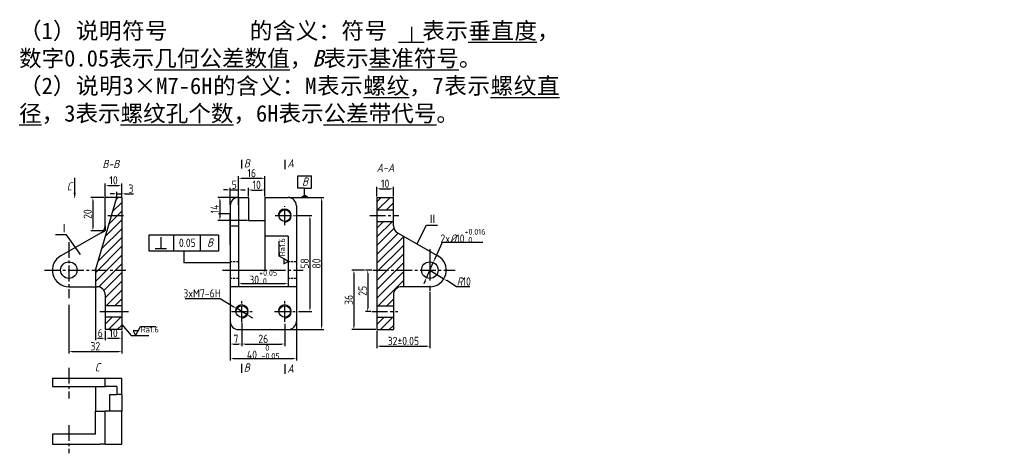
# Model space of a CAD drawing. Header units: millimetres. Extents: x 4311 to 5581, y 937 to 1318.
# Tile 1 of 2: x 4311 to 4906, y 1055 to 1318. Entities that reach past the tile are written whole.
import ezdxf

# ---------------------------------------------------------------- set-up
doc = ezdxf.new("R2010")
doc.units = ezdxf.units.MM
doc.linetypes.add('CENTER2', pattern=[28.575, 19.05, -3.175, 3.175, -3.175])
doc.linetypes.add('DASHED', pattern=[19.05, 12.7, -6.35])
for name, color, linetype in [('ST剖面线', 7, 'Continuous'), ('ST尺寸', 7, 'Continuous'), ('ST点画线', 7, 'CENTER2'), ('ST虚线', 7, 'DASHED'), ('尺寸', 7, 'Continuous'), ('细实线', 7, 'Continuous')]:
    doc.layers.add(name, color=color, linetype=linetype)
doc.layers.add('ST粗实线', color=7, linetype='Continuous', lineweight=30)
doc.layers.add('粗实线', color=7, linetype='Continuous', lineweight=30)
doc.styles.add('HZDX', font='Lfswm7.ttf', dxfattribs={"width": 0.75})
doc.styles.get("Standard").update_dxf_attribs({"font": 'gbenor.shx'})
doc.styles.add('SZ', font='Lfswm7.ttf')
doc.dimstyles.new('ISO-25', dxfattribs={"dimtxt": 5, "dimasz": 2, "dimexe": 1.25, "dimexo": 0.625, "dimtad": 1, "dimtoh": 1, "dimdsep": 46, "dimtxsty": 'Standard', "dimcen": 2.5, "dimadec": 0, "dimazin": 0, "dimtfac": 1, "dimtmove": 0, "dimatfit": 3, "dimfxl": 1, "dimarcsym": 0})
pattern_1 = [(45, (4395.103, 1166.2795), (-2.65165, 2.65165), [])]

# ---------------------------------------------------------------- blocks, each defined once
blk = doc.blocks.new('*D5')
at = {"layer": 'Defpoints', "color": 0, "transparency": 16777216}
for p in [(4369.43, 1210.28), (4372.43, 1212.48), (4372.43, 1210.28)]:
    blk.add_point(p, dxfattribs=at)
at = {"layer": '尺寸', "color": 0, "lineweight": -2, "transparency": 16777216}
for p, q in [((4367.43, 1212.48), (4365.43, 1212.48)), ((4369.43, 1210.9), (4369.43, 1213.73)), ((4369.43, 1212.48), (4372.43, 1212.48)), ((4372.43, 1210.9), (4372.43, 1213.73)), ((4374.43, 1212.48), (4379.52, 1212.48))]:
    blk.add_line(p, q, dxfattribs=at)
at = {"layer": '尺寸', "color": 0, "transparency": 16777216}
for points in [[(4367.43, 1212.81), (4367.43, 1212.15), (4369.43, 1212.48)], [(4374.43, 1212.81), (4374.43, 1212.15), (4372.43, 1212.48)]]:
    blk.add_solid(points, dxfattribs=at)
at = {"layer": '尺寸', "color": 0, "transparency": 16777216, "insert": (4377.97, 1215.6), "char_height": 5, "attachment_point": 5}
blk.add_mtext('3', dxfattribs=at)
blk = doc.blocks.new('*D6')
at = {"layer": 'Defpoints', "color": 0, "transparency": 16777216}
for p in [(4372.43, 1217.53), (4362.43, 1210.28), (4372.43, 1210.28)]:
    blk.add_point(p, dxfattribs=at)
at = {"layer": '尺寸', "color": 0, "lineweight": -2, "transparency": 16777216}
for p, q in [((4362.43, 1210.9), (4362.43, 1218.78)), ((4364.43, 1217.53), (4370.43, 1217.53)), ((4372.43, 1210.9), (4372.43, 1218.78))]:
    blk.add_line(p, q, dxfattribs=at)
at = {"layer": '尺寸', "color": 0, "transparency": 16777216}
for points in [[(4364.43, 1217.86), (4364.43, 1217.2), (4362.43, 1217.53)], [(4370.43, 1217.86), (4370.43, 1217.2), (4372.43, 1217.53)]]:
    blk.add_solid(points, dxfattribs=at)
at = {"layer": '尺寸', "color": 0, "transparency": 16777216, "insert": (4367.43, 1220.65), "char_height": 5, "attachment_point": 5}
blk.add_mtext('10', dxfattribs=at)
blk = doc.blocks.new('*D7')
at = {"layer": 'Defpoints', "color": 0, "transparency": 16777216}
for p in [(4442.94, 1166.28), (4472.94, 1166.28), (4472.94, 1158.15)]:
    blk.add_point(p, dxfattribs=at)
at = {"layer": '尺寸', "color": 0, "lineweight": -2, "transparency": 16777216}
for p, q in [((4442.94, 1165.65), (4442.94, 1156.9)), ((4472.94, 1165.65), (4472.94, 1156.9)), ((4444.94, 1158.15), (4470.94, 1158.15))]:
    blk.add_line(p, q, dxfattribs=at)
at = {"layer": '尺寸', "color": 0, "transparency": 16777216}
for points in [[(4444.94, 1158.48), (4444.94, 1157.82), (4442.94, 1158.15)], [(4470.94, 1158.48), (4470.94, 1157.82), (4472.94, 1158.15)]]:
    blk.add_solid(points, dxfattribs=at)
at = {"layer": '尺寸', "color": 0, "transparency": 16777216, "insert": (4457.92, 1162.12), "char_height": 5, "attachment_point": 5}
blk.add_mtext('30{\\H0.7x;\\S+0.05^  0;}', dxfattribs=at)
blk = doc.blocks.new('*D8')
at = {"layer": 'Defpoints', "color": 0, "transparency": 16777216}
for p in [(4437.94, 1135.28), (4477.94, 1135.28), (4477.94, 1112.82)]:
    blk.add_point(p, dxfattribs=at)
at = {"layer": '尺寸', "color": 0, "lineweight": -2, "transparency": 16777216}
for p, q in [((4437.94, 1134.65), (4437.94, 1111.57)), ((4477.94, 1134.65), (4477.94, 1111.57)), ((4439.94, 1112.82), (4475.94, 1112.82))]:
    blk.add_line(p, q, dxfattribs=at)
at = {"layer": '尺寸', "color": 0, "transparency": 16777216}
for points in [[(4439.94, 1113.15), (4439.94, 1112.48), (4437.94, 1112.82)], [(4475.94, 1113.15), (4475.94, 1112.48), (4477.94, 1112.82)]]:
    blk.add_solid(points, dxfattribs=at)
at = {"layer": '尺寸', "color": 0, "transparency": 16777216, "insert": (4457.94, 1116.78), "char_height": 5, "attachment_point": 5}
blk.add_mtext('40 {\\H0.7x;\\S 0^ -0.05;}', dxfattribs=at)
blk = doc.blocks.new('*D9')
at = {"layer": 'Defpoints', "color": 0, "transparency": 16777216}
for p in [(4476.76, 1199.28), (4478.61, 1141.28), (4486.12, 1141.28)]:
    blk.add_point(p, dxfattribs=at)
at = {"layer": '尺寸', "color": 0, "lineweight": -2, "transparency": 16777216}
for p, q in [((4477.38, 1199.28), (4487.37, 1199.28)), ((4486.12, 1197.28), (4486.12, 1143.28)), ((4479.23, 1141.28), (4487.37, 1141.28))]:
    blk.add_line(p, q, dxfattribs=at)
at = {"layer": '尺寸', "color": 0, "transparency": 16777216}
for points in [[(4485.79, 1197.28), (4486.45, 1197.28), (4486.12, 1199.28)], [(4485.79, 1143.28), (4486.45, 1143.28), (4486.12, 1141.28)]]:
    blk.add_solid(points, dxfattribs=at)
at = {"layer": '尺寸', "color": 0, "transparency": 16777216, "insert": (4482.99, 1170.28), "char_height": 5, "attachment_point": 5, "rotation": 90}
blk.add_mtext('58', dxfattribs=at)
blk = doc.blocks.new('*D10')
at = {"layer": 'Defpoints', "color": 0, "transparency": 16777216}
for p in [(4441.93, 1143.07), (4447.95, 1139.49)]:
    blk.add_point(p, dxfattribs=at)
at = {"layer": '尺寸', "color": 0, "lineweight": -2, "transparency": 16777216}
for p, q in [((4410.75, 1149.1), (4431.79, 1149.1)), ((4431.79, 1149.1), (4440.22, 1144.09)), ((4447.95, 1139.49), (4441.93, 1143.07)), ((4449.67, 1138.47), (4451.39, 1137.45))]:
    blk.add_line(p, q, dxfattribs=at)
at = {"layer": '尺寸', "color": 0, "transparency": 16777216}
for points in [[(4440.39, 1144.38), (4440.04, 1143.8), (4441.93, 1143.07)], [(4449.84, 1138.76), (4449.5, 1138.18), (4447.95, 1139.49)]]:
    blk.add_solid(points, dxfattribs=at)
at = {"layer": '尺寸', "color": 0, "transparency": 16777216, "insert": (4420.95, 1152.22), "char_height": 5, "attachment_point": 5}
blk.add_mtext('3xM7-6H', dxfattribs=at)
blk = doc.blocks.new('*D11')
at = {"layer": 'Defpoints', "color": 0, "transparency": 16777216}
for p in [(4442.94, 1210.28), (4431.69, 1196.28), (4448.94, 1196.28)]:
    blk.add_point(p, dxfattribs=at)
at = {"layer": '尺寸', "color": 0, "lineweight": -2, "transparency": 16777216}
for p, q in [((4442.32, 1210.28), (4430.44, 1210.28)), ((4431.69, 1208.28), (4431.69, 1198.28)), ((4448.32, 1196.28), (4430.44, 1196.28))]:
    blk.add_line(p, q, dxfattribs=at)
at = {"layer": '尺寸', "color": 0, "transparency": 16777216}
for points in [[(4431.36, 1208.28), (4432.03, 1208.28), (4431.69, 1210.28)], [(4431.36, 1198.28), (4432.03, 1198.28), (4431.69, 1196.28)]]:
    blk.add_solid(points, dxfattribs=at)
at = {"layer": '尺寸', "color": 0, "transparency": 16777216, "insert": (4428.57, 1203.28), "char_height": 5, "attachment_point": 5, "rotation": 90}
blk.add_mtext('14', dxfattribs=at)
blk = doc.blocks.new('*D12')
at = {"layer": 'Defpoints', "color": 0, "transparency": 16777216}
for p in [(4442.94, 1214.85), (4437.94, 1205.28), (4442.94, 1205.28)]:
    blk.add_point(p, dxfattribs=at)
at = {"layer": '尺寸', "color": 0, "lineweight": -2, "transparency": 16777216}
for p, q in [((4435.94, 1214.85), (4433.94, 1214.85)), ((4437.94, 1205.9), (4437.94, 1216.1)), ((4437.94, 1214.85), (4442.94, 1214.85)), ((4442.94, 1205.9), (4442.94, 1216.1)), ((4444.94, 1214.85), (4446.94, 1214.85))]:
    blk.add_line(p, q, dxfattribs=at)
at = {"layer": '尺寸', "color": 0, "transparency": 16777216}
for points in [[(4435.94, 1215.18), (4435.94, 1214.51), (4437.94, 1214.85)], [(4444.94, 1215.18), (4444.94, 1214.51), (4442.94, 1214.85)]]:
    blk.add_solid(points, dxfattribs=at)
at = {"layer": '尺寸', "color": 0, "transparency": 16777216, "insert": (4440.44, 1217.97), "char_height": 5, "attachment_point": 5}
blk.add_mtext('5', dxfattribs=at)
blk = doc.blocks.new('*D13')
at = {"layer": 'Defpoints', "color": 0, "transparency": 16777216}
for p in [(4458.94, 1214.77), (4448.94, 1210.28), (4458.94, 1210.28)]:
    blk.add_point(p, dxfattribs=at)
at = {"layer": '尺寸', "color": 0, "lineweight": -2, "transparency": 16777216}
for p, q in [((4448.94, 1210.9), (4448.94, 1216.02)), ((4450.94, 1214.77), (4456.94, 1214.77)), ((4458.94, 1210.9), (4458.94, 1216.02))]:
    blk.add_line(p, q, dxfattribs=at)
at = {"layer": '尺寸', "color": 0, "transparency": 16777216}
for points in [[(4450.94, 1215.11), (4450.94, 1214.44), (4448.94, 1214.77)], [(4456.94, 1215.11), (4456.94, 1214.44), (4458.94, 1214.77)]]:
    blk.add_solid(points, dxfattribs=at)
at = {"layer": '尺寸', "color": 0, "transparency": 16777216, "insert": (4453.94, 1217.9), "char_height": 5, "attachment_point": 5}
blk.add_mtext('10', dxfattribs=at)
blk = doc.blocks.new('*D14')
at = {"layer": 'Defpoints', "color": 0, "transparency": 16777216}
for p in [(4458.94, 1221.87), (4442.94, 1210.28), (4458.94, 1210.28)]:
    blk.add_point(p, dxfattribs=at)
at = {"layer": '尺寸', "color": 0, "lineweight": -2, "transparency": 16777216}
for p, q in [((4442.94, 1210.9), (4442.94, 1223.12)), ((4444.94, 1221.87), (4456.94, 1221.87)), ((4458.94, 1210.9), (4458.94, 1223.12))]:
    blk.add_line(p, q, dxfattribs=at)
at = {"layer": '尺寸', "color": 0, "transparency": 16777216}
for points in [[(4444.94, 1222.2), (4444.94, 1221.53), (4442.94, 1221.87)], [(4456.94, 1222.2), (4456.94, 1221.53), (4458.94, 1221.87)]]:
    blk.add_solid(points, dxfattribs=at)
at = {"layer": '尺寸', "color": 0, "transparency": 16777216, "insert": (4450.94, 1224.99), "char_height": 5, "attachment_point": 5}
blk.add_mtext('16', dxfattribs=at)
blk = doc.blocks.new('*D15')
at = {"layer": 'Defpoints', "color": 0, "transparency": 16777216}
for p in [(4472.94, 1210.28), (4472.94, 1130.28), (4493.22, 1130.28)]:
    blk.add_point(p, dxfattribs=at)
at = {"layer": '尺寸', "color": 0, "lineweight": -2, "transparency": 16777216}
for p, q in [((4473.57, 1210.28), (4494.47, 1210.28)), ((4493.22, 1208.28), (4493.22, 1132.28)), ((4473.57, 1130.28), (4494.47, 1130.28))]:
    blk.add_line(p, q, dxfattribs=at)
at = {"layer": '尺寸', "color": 0, "transparency": 16777216}
for points in [[(4492.89, 1208.28), (4493.56, 1208.28), (4493.22, 1210.28)], [(4492.89, 1132.28), (4493.56, 1132.28), (4493.22, 1130.28)]]:
    blk.add_solid(points, dxfattribs=at)
at = {"layer": '尺寸', "color": 0, "transparency": 16777216, "insert": (4490.1, 1170.28), "char_height": 5, "attachment_point": 5, "rotation": 90}
blk.add_mtext('80', dxfattribs=at)
blk = doc.blocks.new('*D16')
at = {"layer": 'Defpoints', "color": 0, "transparency": 16777216}
for p in [(4437.94, 1135.28), (4444.94, 1135.28), (4444.94, 1121.57)]:
    blk.add_point(p, dxfattribs=at)
at = {"layer": '尺寸', "color": 0, "lineweight": -2, "transparency": 16777216}
for p, q in [((4437.94, 1134.65), (4437.94, 1120.32)), ((4444.94, 1134.65), (4444.94, 1120.32)), ((4439.94, 1121.57), (4442.94, 1121.57))]:
    blk.add_line(p, q, dxfattribs=at)
at = {"layer": '尺寸', "color": 0, "transparency": 16777216}
for points in [[(4439.94, 1121.9), (4439.94, 1121.24), (4437.94, 1121.57)], [(4442.94, 1121.9), (4442.94, 1121.24), (4444.94, 1121.57)]]:
    blk.add_solid(points, dxfattribs=at)
at = {"layer": '尺寸', "color": 0, "transparency": 16777216, "insert": (4441.44, 1124.69), "char_height": 5, "attachment_point": 5}
blk.add_mtext('7', dxfattribs=at)
blk = doc.blocks.new('*D17')
at = {"layer": 'Defpoints', "color": 0, "transparency": 16777216}
for p in [(4444.94, 1134.1), (4470.94, 1134.41), (4470.94, 1121.57)]:
    blk.add_point(p, dxfattribs=at)
at = {"layer": '尺寸', "color": 0, "lineweight": -2, "transparency": 16777216}
for p, q in [((4444.94, 1133.47), (4444.94, 1120.32)), ((4470.94, 1133.79), (4470.94, 1120.32)), ((4446.94, 1121.57), (4468.94, 1121.57))]:
    blk.add_line(p, q, dxfattribs=at)
at = {"layer": '尺寸', "color": 0, "transparency": 16777216}
for points in [[(4446.94, 1121.9), (4446.94, 1121.24), (4444.94, 1121.57)], [(4468.94, 1121.9), (4468.94, 1121.24), (4470.94, 1121.57)]]:
    blk.add_solid(points, dxfattribs=at)
at = {"layer": '尺寸', "color": 0, "transparency": 16777216, "insert": (4457.94, 1124.69), "char_height": 5, "attachment_point": 5}
blk.add_mtext('26', dxfattribs=at)
blk = doc.blocks.new('*D18')
at = {"layer": 'Defpoints', "color": 0, "transparency": 16777216}
for p in [(4519.83, 1166.28), (4512.7, 1130.28), (4526.63, 1130.28)]:
    blk.add_point(p, dxfattribs=at)
at = {"layer": '尺寸', "color": 0, "lineweight": -2, "transparency": 16777216}
for p, q in [((4519.21, 1166.28), (4511.45, 1166.28)), ((4512.7, 1164.28), (4512.7, 1132.28)), ((4526.01, 1130.28), (4511.45, 1130.28))]:
    blk.add_line(p, q, dxfattribs=at)
at = {"layer": '尺寸', "color": 0, "transparency": 16777216}
for points in [[(4512.36, 1164.28), (4513.03, 1164.28), (4512.7, 1166.28)], [(4512.36, 1132.28), (4513.03, 1132.28), (4512.7, 1130.28)]]:
    blk.add_solid(points, dxfattribs=at)
at = {"layer": '尺寸', "color": 0, "transparency": 16777216, "insert": (4509.57, 1148.28), "char_height": 5, "attachment_point": 5, "rotation": 90}
blk.add_mtext('36', dxfattribs=at)
blk = doc.blocks.new('*D19')
at = {"layer": 'Defpoints', "color": 0, "transparency": 16777216}
for p in [(4558.63, 1153.52), (4526.63, 1130.28), (4558.63, 1120.3)]:
    blk.add_point(p, dxfattribs=at)
at = {"layer": '尺寸', "color": 0, "lineweight": -2, "transparency": 16777216}
for p, q in [((4558.63, 1152.9), (4558.63, 1119.05)), ((4526.63, 1129.65), (4526.63, 1119.05)), ((4528.63, 1120.3), (4556.63, 1120.3))]:
    blk.add_line(p, q, dxfattribs=at)
at = {"layer": '尺寸', "color": 0, "transparency": 16777216}
for points in [[(4528.63, 1120.64), (4528.63, 1119.97), (4526.63, 1120.3)], [(4556.63, 1120.64), (4556.63, 1119.97), (4558.63, 1120.3)]]:
    blk.add_solid(points, dxfattribs=at)
at = {"layer": '尺寸', "color": 0, "transparency": 16777216, "insert": (4542.63, 1123.43), "char_height": 5, "attachment_point": 5}
blk.add_mtext('32%%P0.05', dxfattribs=at)
blk = doc.blocks.new('*D20')
at = {"layer": 'Defpoints', "color": 0, "transparency": 16777216}
for p in [(4558.63, 1166.28), (4567.13, 1161.01)]:
    blk.add_point(p, dxfattribs=at)
at = {"layer": '尺寸', "color": 0, "lineweight": -2, "transparency": 16777216}
for p, q in [((4558.63, 1166.28), (4567.13, 1161.01)), ((4574.78, 1156.26), (4568.83, 1159.95)), ((4582.91, 1156.26), (4574.78, 1156.26))]:
    blk.add_line(p, q, dxfattribs=at)
at = {"layer": '尺寸', "color": 0, "transparency": 16777216}
blk.add_solid([(4569, 1160.24), (4568.65, 1159.67), (4567.13, 1161.01)], dxfattribs=at)
at = {"layer": '尺寸', "color": 0, "transparency": 16777216, "insert": (4579.15, 1159.39), "char_height": 5, "attachment_point": 5}
blk.add_mtext('{\\Fgbeitc|c134;R}10', dxfattribs=at)
blk = doc.blocks.new('*D21')
at = {"layer": 'Defpoints', "color": 0, "transparency": 16777216}
for p in [(4560.67, 1170.85), (4556.59, 1161.71)]:
    blk.add_point(p, dxfattribs=at)
at = {"layer": '尺寸', "color": 0, "lineweight": -2, "transparency": 16777216}
for p, q in [((4566.13, 1183.1), (4561.48, 1172.67)), ((4590.59, 1183.1), (4566.13, 1183.1)), ((4556.59, 1161.71), (4560.67, 1170.85)), ((4555.78, 1159.89), (4554.97, 1158.06))]:
    blk.add_line(p, q, dxfattribs=at)
at = {"layer": '尺寸', "color": 0, "transparency": 16777216}
for points in [[(4561.18, 1172.81), (4561.79, 1172.54), (4560.67, 1170.85)], [(4555.48, 1160.02), (4556.08, 1159.75), (4556.59, 1161.71)]]:
    blk.add_solid(points, dxfattribs=at)
at = {"layer": '尺寸', "color": 0, "transparency": 16777216, "insert": (4578.68, 1187.07), "char_height": 5, "attachment_point": 5}
blk.add_mtext('2x{\\Fgbeitc|c0;%%C}10{\\H0.7x;\\S+0.016^  0;}', dxfattribs=at)
blk = doc.blocks.new('*D22')
at = {"layer": 'Defpoints', "color": 0, "transparency": 16777216}
for p in [(4536.63, 1215.49), (4526.63, 1210.28), (4536.63, 1210.28)]:
    blk.add_point(p, dxfattribs=at)
at = {"layer": '尺寸', "color": 0, "lineweight": -2, "transparency": 16777216}
for p, q in [((4526.63, 1210.9), (4526.63, 1216.74)), ((4528.63, 1215.49), (4534.63, 1215.49)), ((4536.63, 1210.9), (4536.63, 1216.74))]:
    blk.add_line(p, q, dxfattribs=at)
at = {"layer": '尺寸', "color": 0, "transparency": 16777216}
for points in [[(4528.63, 1215.83), (4528.63, 1215.16), (4526.63, 1215.49)], [(4534.63, 1215.83), (4534.63, 1215.16), (4536.63, 1215.49)]]:
    blk.add_solid(points, dxfattribs=at)
at = {"layer": '尺寸', "color": 0, "transparency": 16777216, "insert": (4531.63, 1218.62), "char_height": 5, "attachment_point": 5}
blk.add_mtext('10', dxfattribs=at)
blk = doc.blocks.new('*D23')
at = {"layer": 'Defpoints', "color": 0, "transparency": 16777216}
for p in [(4362.43, 1210.28), (4354.93, 1190.1), (4362.43, 1190.1)]:
    blk.add_point(p, dxfattribs=at)
at = {"layer": '尺寸', "color": 0, "lineweight": -2, "transparency": 16777216}
for p, q in [((4361.8, 1210.28), (4353.68, 1210.28)), ((4354.93, 1208.28), (4354.93, 1192.1)), ((4361.8, 1190.1), (4353.68, 1190.1))]:
    blk.add_line(p, q, dxfattribs=at)
at = {"layer": '尺寸', "color": 0, "transparency": 16777216}
for points in [[(4354.6, 1208.28), (4355.26, 1208.28), (4354.93, 1210.28)], [(4354.6, 1192.1), (4355.26, 1192.1), (4354.93, 1190.1)]]:
    blk.add_solid(points, dxfattribs=at)
at = {"layer": '尺寸', "color": 0, "transparency": 16777216, "insert": (4351.8, 1200.19), "char_height": 5, "attachment_point": 5, "rotation": 90}
blk.add_mtext('20', dxfattribs=at)
blk = doc.blocks.new('*D24')
at = {"layer": 'Defpoints', "color": 0, "transparency": 16777216}
for p in [(4356.43, 1156.28), (4362.43, 1130.28), (4362.43, 1125.11)]:
    blk.add_point(p, dxfattribs=at)
at = {"layer": '尺寸', "color": 0, "lineweight": -2, "transparency": 16777216}
for p, q in [((4356.43, 1155.65), (4356.43, 1123.86)), ((4358.43, 1125.11), (4360.43, 1125.11)), ((4362.43, 1129.65), (4362.43, 1123.86))]:
    blk.add_line(p, q, dxfattribs=at)
at = {"layer": '尺寸', "color": 0, "transparency": 16777216}
for points in [[(4358.43, 1125.44), (4358.43, 1124.78), (4356.43, 1125.11)], [(4360.43, 1125.44), (4360.43, 1124.78), (4362.43, 1125.11)]]:
    blk.add_solid(points, dxfattribs=at)
at = {"layer": '尺寸', "color": 0, "transparency": 16777216, "insert": (4359.43, 1128.23), "char_height": 5, "attachment_point": 5}
blk.add_mtext('6', dxfattribs=at)
blk = doc.blocks.new('*D25')
at = {"layer": 'Defpoints', "color": 0, "transparency": 16777216}
for p in [(4362.43, 1130.28), (4372.43, 1130.28), (4372.43, 1125.11)]:
    blk.add_point(p, dxfattribs=at)
at = {"layer": '尺寸', "color": 0, "lineweight": -2, "transparency": 16777216}
for p, q in [((4362.43, 1129.65), (4362.43, 1123.86)), ((4364.43, 1125.11), (4370.43, 1125.11)), ((4372.43, 1129.65), (4372.43, 1123.86))]:
    blk.add_line(p, q, dxfattribs=at)
at = {"layer": '尺寸', "color": 0, "transparency": 16777216}
for points in [[(4364.43, 1125.44), (4364.43, 1124.78), (4362.43, 1125.11)], [(4370.43, 1125.44), (4370.43, 1124.78), (4372.43, 1125.11)]]:
    blk.add_solid(points, dxfattribs=at)
at = {"layer": '尺寸', "color": 0, "transparency": 16777216, "insert": (4367.43, 1128.23), "char_height": 5, "attachment_point": 5}
blk.add_mtext('10', dxfattribs=at)
blk = doc.blocks.new('*D26')
at = {"layer": 'Defpoints', "color": 0, "transparency": 16777216}
for p in [(4340.43, 1145.82), (4372.43, 1130.28), (4372.43, 1117.1)]:
    blk.add_point(p, dxfattribs=at)
at = {"layer": '尺寸', "color": 0, "lineweight": -2, "transparency": 16777216}
for p, q in [((4340.43, 1145.2), (4340.43, 1115.85)), ((4372.43, 1129.65), (4372.43, 1115.85)), ((4342.43, 1117.1), (4370.43, 1117.1))]:
    blk.add_line(p, q, dxfattribs=at)
at = {"layer": '尺寸', "color": 0, "transparency": 16777216}
for points in [[(4342.43, 1117.43), (4342.43, 1116.77), (4340.43, 1117.1)], [(4370.43, 1117.43), (4370.43, 1116.77), (4372.43, 1117.1)]]:
    blk.add_solid(points, dxfattribs=at)
at = {"layer": '尺寸', "color": 0, "transparency": 16777216, "insert": (4356.43, 1120.22), "char_height": 5, "attachment_point": 5}
blk.add_mtext('32', dxfattribs=at)
blk = doc.blocks.new('*D27')
at = {"layer": 'Defpoints', "color": 0, "transparency": 16777216}
for p in [(4524.22, 1166.28), (4521.08, 1141.28), (4523.61, 1141.28)]:
    blk.add_point(p, dxfattribs=at)
at = {"layer": '尺寸', "color": 0, "lineweight": -2, "transparency": 16777216}
for p, q in [((4523.59, 1166.28), (4519.83, 1166.28)), ((4521.08, 1164.28), (4521.08, 1143.28)), ((4522.98, 1141.28), (4519.83, 1141.28))]:
    blk.add_line(p, q, dxfattribs=at)
at = {"layer": '尺寸', "color": 0, "transparency": 16777216}
for points in [[(4520.75, 1164.28), (4521.41, 1164.28), (4521.08, 1166.28)], [(4520.75, 1143.28), (4521.41, 1143.28), (4521.08, 1141.28)]]:
    blk.add_solid(points, dxfattribs=at)
at = {"layer": '尺寸', "color": 0, "transparency": 16777216, "insert": (4517.96, 1153.78), "char_height": 5, "attachment_point": 5, "rotation": 90}
blk.add_mtext('25', dxfattribs=at)

msp = doc.modelspace()

# ---------------------------------------------------------------- hatches: boundary and pattern name
at = {"layer": 'ST剖面线'}
h = msp.add_hatch(dxfattribs=at)
h.set_pattern_fill('ANSI31', color=256, scale=30, style=0)
h.set_pattern_definition(pattern_1)
h.paths.add_polyline_path([(4372.428, 1166.28), (4356.428, 1166.28), (4356.428, 1156.28), (4357.428, 1156.28, -0.4142136), (4362.428, 1151.28), (4362.428, 1144.78), (4372.428, 1144.78)])
h.paths.add_polyline_path([(4372.428, 1199.28), (4366.178, 1199.28), (4356.428, 1166.28), (4372.428, 1166.28)])
h.paths.add_polyline_path([(4372.428, 1130.28), (4372.428, 1137.78), (4362.428, 1137.78), (4362.428, 1130.28)])
h.paths.add_polyline_path([(4536.632, 1202.78), (4536.632, 1210.28), (4526.632, 1210.28), (4526.632, 1202.78)])
h.paths.add_polyline_path([(4536.632, 1130.28), (4536.632, 1137.78), (4526.632, 1137.78), (4526.632, 1130.28)])
h.paths.add_polyline_path([(4542.632, 1166.28), (4526.632, 1166.28), (4526.632, 1144.78), (4536.632, 1144.78), (4536.632, 1151.28, -0.4142136), (4541.632, 1156.28), (4542.632, 1156.28)])
h.paths.add_polyline_path([(4526.632, 1166.28), (4542.632, 1166.28), (4542.632, 1186.871), (4539.162, 1188.842, -0.2698107), (4536.632, 1193.189), (4536.632, 1195.78), (4526.632, 1195.78)])
h = msp.add_hatch(dxfattribs=at)
h.set_pattern_fill('ANSI31', color=256, scale=30, style=0)
h.set_pattern_definition(pattern_1)
h.paths.add_polyline_path([(4372.428, 1210.28), (4369.428, 1210.28), (4366.178, 1199.28), (4372.428, 1199.28)])
at = {"layer": '粗实线'}
h = msp.add_hatch(color=256, dxfattribs=at)
h.dxf.hatch_style = 1
h.paths.add_polyline_path([(4480.836, 1210.28), (4482.89, 1210.28), (4482.89, 1211.737)])
h.paths.add_polyline_path([(4482.89, 1211.737), (4482.89, 1210.28), (4484.945, 1210.28)])

# ---------------------------------------------------------------- linework, layer by layer
for p, q in [((4467.622, 1174.647), (4467.635, 1183.801)), ((4470.283, 1173.111), (4467.622, 1174.647)), ((4382.272, 1129.457), (4383.808, 1132.117)), ((4383.808, 1132.117), (4392.962, 1132.104))]:
    msp.add_line(p, q)
at = {"color": 7, "linetype": 'ByBlock'}
for p, q in [((4442.943, 1161.28), (4442.943, 1156.15)), ((4472.943, 1161.28), (4472.943, 1156.15))]:
    msp.add_line(p, q, dxfattribs=at)
at = {"color": 5, "linetype": 'Continuous', "lineweight": 30}
for p, q in [((4330.428, 1100.966), (4330.428, 1095.966)), ((4330.428, 1100.966), (4336.582, 1100.966)), ((4330.428, 1095.966), (4336.582, 1095.966)), ((4336.582, 1100.966), (4359.351, 1100.966)), ((4336.582, 1095.966), (4362.428, 1095.966)), ((4356.428, 1095.966), (4356.428, 1080.966)), ((4359.351, 1100.966), (4362.428, 1100.966)), ((4362.428, 1095.966), (4362.428, 1100.966)), ((4362.428, 1100.966), (4372.428, 1100.966)), ((4369.398, 1095.966), (4362.428, 1095.966)), ((4369.428, 1095.966), (4369.428, 1090.966)), ((4372.428, 1095.966), (4372.428, 1100.966)), ((4372.428, 1090.966), (4372.428, 1095.966)), ((4365.209, 1090.966), (4369.428, 1090.966)), ((4365.209, 1080.966), (4365.209, 1090.966)), ((4372.428, 1090.966), (4369.428, 1090.966)), ((4372.428, 1090.966), (4372.428, 1080.966)), ((4356.428, 1066.966), (4356.428, 1080.966)), ((4356.428, 1080.966), (4359.351, 1080.966)), ((4359.351, 1080.966), (4362.428, 1080.966)), ((4372.428, 1080.966), (4362.428, 1080.966)), ((4362.428, 1065.966), (4362.428, 1080.966)), ((4372.428, 1065.966), (4372.428, 1080.966)), ((4330.428, 1066.966), (4330.428, 1060.966)), ((4336.582, 1066.966), (4330.428, 1066.966)), ((4356.428, 1066.966), (4336.582, 1066.966)), ((4362.428, 1060.966), (4362.428, 1065.966)), ((4372.428, 1060.966), (4372.428, 1065.966)), ((4330.428, 1060.966), (4336.582, 1060.966)), ((4336.582, 1060.966), (4359.351, 1060.966)), ((4362.428, 1060.966), (4359.351, 1060.966)), ((4362.428, 1060.966), (4372.428, 1060.966))]:
    msp.add_line(p, q, dxfattribs=at)
for points in [[(4470.283, 1173.111), (4470.283, 1170.039), (4472.943, 1171.575)], [(4382.272, 1129.457), (4379.2, 1129.457), (4380.736, 1126.796)]]:
    msp.add_lwpolyline(points, close=True)
at = {"layer": 'Defpoints', "color": 0, "linetype": 'ByBlock'}
for p in [(4362.428, 1210.28), (4369.428, 1210.28), (4372.428, 1210.28), (4372.428, 1210.28), (4482.133, 1199.28), (4561.728, 1170.205), (4442.943, 1161.28), (4472.943, 1161.28), (4555.535, 1162.354), (4472.943, 1158.15), (4441.829, 1142.876), (4558.632, 1145.82), (4448.058, 1139.683), (4477.943, 1135.28), (4526.632, 1130.28), (4437.943, 1112.53)]:
    msp.add_point(p, dxfattribs=at)
at = {"layer": 'ST尺寸'}
for p, q in [((4362.428, 1193.189), (4362.428, 1190.101)), ((4550.988, 1182.326), (4556.699, 1193.566)), ((4556.699, 1193.566), (4563.25, 1193.566)), ((4338.967, 1187.714), (4332.249, 1187.714)), ((4347.47, 1175.761), (4338.967, 1187.714)), ((4359.898, 1188.842), (4362.428, 1190.101))]:
    msp.add_line(p, q, dxfattribs=at)
at = {"layer": 'ST尺寸', "color": 7}
msp.add_lwpolyline([(4343.943, 1213.226), (4343.943, 1222.239)], dxfattribs=at)
msp.add_solid([(4344.61, 1213.226), (4343.943, 1209.226), (4343.277, 1213.226)], dxfattribs=at)
at = {"layer": 'ST点画线', "ltscale": 0.5}
for p, q in [((4470.943, 1193.465), (4470.943, 1205.094)), ((4363.963, 1199.28), (4374.832, 1199.28)), ((4465.129, 1199.28), (4476.758, 1199.28)), ((4522.273, 1199.28), (4539.961, 1199.28)), ((4340.428, 1183.281), (4340.428, 1149.278)), ((4325.628, 1166.28), (4374.833, 1166.28)), ((4433.279, 1166.28), (4482.097, 1166.28)), ((4524.218, 1166.28), (4573.927, 1166.28)), ((4444.943, 1135.062), (4444.943, 1147.497)), ((4470.943, 1135.062), (4470.943, 1147.497)), ((4438.726, 1141.28), (4451.161, 1141.28)), ((4464.726, 1141.28), (4477.161, 1141.28)), ((4523.609, 1141.28), (4539.246, 1141.28))]:
    msp.add_line(p, q, dxfattribs=at)
at = {"layer": 'ST点画线'}
for p, q in [((4558.632, 1179.039), (4558.632, 1153.52)), ((4359.165, 1141.28), (4376.386, 1141.28))]:
    msp.add_line(p, q, dxfattribs=at)
at = {"layer": 'ST点画线', "color": 5, "ltscale": 0.5}
for p, q in [((4340.428, 1107.17), (4340.428, 1088.549)), ((4340.428, 1072.436), (4340.428, 1055.435))]:
    msp.add_line(p, q, dxfattribs=at)
at = {"layer": 'ST粗实线'}
for p, q in [((4444.682, 1233.069), (4444.682, 1227.706)), ((4470.964, 1233.069), (4470.964, 1227.706)), ((4470.964, 1232.789), (4470.964, 1227.426)), ((4356.428, 1166.28), (4369.428, 1210.28)), ((4372.428, 1210.28), (4362.428, 1210.28)), ((4362.428, 1193.189), (4362.428, 1210.28)), ((4372.428, 1210.28), (4372.428, 1130.28)), ((4442.943, 1210.28), (4448.943, 1210.28)), ((4442.943, 1210.28), (4442.943, 1156.28)), ((4448.943, 1210.28), (4448.943, 1196.28)), ((4458.943, 1210.28), (4458.943, 1166.28)), ((4458.943, 1210.28), (4472.943, 1210.28)), ((4526.632, 1210.28), (4526.632, 1130.28)), ((4526.632, 1210.28), (4536.632, 1210.28)), ((4536.632, 1193.189), (4536.632, 1210.28)), ((4437.943, 1205.28), (4437.943, 1135.28)), ((4477.943, 1205.28), (4477.943, 1135.28)), ((4526.632, 1202.78), (4536.632, 1202.78)), ((4448.943, 1196.28), (4458.943, 1196.28)), ((4526.632, 1195.78), (4536.632, 1195.78)), ((4359.898, 1188.842), (4335.488, 1174.974)), ((4472.943, 1186.871), (4458.943, 1186.871)), ((4472.943, 1186.871), (4472.943, 1156.28)), ((4539.162, 1188.842), (4563.571, 1174.974)), ((4542.632, 1186.871), (4542.632, 1156.28)), ((4356.428, 1166.28), (4356.428, 1156.28)), ((4442.943, 1166.28), (4458.943, 1166.28)), ((4442.943, 1166.28), (4458.943, 1166.28)), ((4340.428, 1156.28), (4357.428, 1156.28)), ((4477.943, 1156.28), (4437.943, 1156.28)), ((4558.632, 1156.28), (4541.632, 1156.28)), ((4362.428, 1151.28), (4362.428, 1130.28)), ((4536.632, 1151.28), (4536.632, 1130.28)), ((4372.428, 1144.78), (4362.428, 1144.78)), ((4526.632, 1144.78), (4536.632, 1144.78)), ((4372.428, 1137.78), (4362.428, 1137.78)), ((4526.632, 1137.78), (4536.632, 1137.78)), ((4372.428, 1130.28), (4362.428, 1130.28)), ((4442.943, 1130.28), (4472.943, 1130.28)), ((4526.632, 1130.28), (4536.632, 1130.28)), ((4444.682, 1109.517), (4444.682, 1104.154)), ((4470.948, 1109.346), (4470.948, 1103.983)), ((4470.948, 1108.88), (4470.948, 1103.517))]:
    msp.add_line(p, q, dxfattribs=at)
for centre, radius in [((4470.943, 1199.28), 3.5), ((4340.428, 1166.28), 5), ((4558.632, 1166.28), 5), ((4444.943, 1141.28), 3.5), ((4470.943, 1141.28), 3.5)]:
    msp.add_circle(centre, radius, dxfattribs=at)
for centre, radius, start, end in [((4442.943, 1205.28), 5, 90, 180), ((4472.943, 1205.28), 5, 0, 90), ((4357.428, 1193.189), 5, 299.60214, 0), ((4541.632, 1193.189), 5, 180, 240.39786), ((4340.428, 1166.28), 10, 119.60214, 270), ((4558.632, 1166.28), 10, 270, 60.39786), ((4357.428, 1151.28), 5, 0, 90), ((4541.632, 1151.28), 5, 90, 180), ((4442.943, 1135.28), 5, 180, 270), ((4472.943, 1135.28), 5, 270, 0)]:
    msp.add_arc(centre, radius, start, end, dxfattribs=at)
at = {"layer": 'ST虚线', "linetype": 'DASHED', "lineweight": -2, "ltscale": 0.1}
for p, q in [((4442.943, 1171.28), (4437.943, 1171.28)), ((4477.943, 1171.28), (4472.943, 1171.28)), ((4442.943, 1161.28), (4437.943, 1161.28)), ((4477.943, 1161.28), (4472.943, 1161.28))]:
    msp.add_line(p, q, dxfattribs=at)
at = {"layer": '尺寸', "lineweight": 30}
for p, q in [((4547.457, 1313.46), (4547.457, 1304.03)), ((4555.206, 1304.03), (4539.707, 1304.03))]:
    msp.add_line(p, q, dxfattribs=at)
at = {"layer": '尺寸'}
for p, q in [((4437.943, 1200.37), (4430.96, 1200.37)), ((4437.943, 1181.618), (4437.943, 1200.37)), ((4437.943, 1193.189), (4442.943, 1193.189)), ((4403.758, 1187.711), (4403.758, 1177.711)), ((4419.777, 1187.711), (4419.777, 1177.711)), ((4409.966, 1177.711), (4409.966, 1170.757)), ((4372.428, 1133.373), (4378.104, 1126.796)), ((4378.104, 1126.796), (4388.672, 1126.796))]:
    msp.add_line(p, q, dxfattribs=at)
msp.add_lwpolyline([(4388.972, 1187.711), (4430.96, 1187.711), (4430.96, 1177.711), (4388.972, 1177.711)], close=True, dxfattribs=at)
for centre in [(4470.943, 1199.28), (4444.943, 1141.28), (4470.943, 1141.28)]:
    msp.add_arc(centre, 3.963, 270, 180, dxfattribs=at)
at = {"layer": '粗实线'}
for p, q in [((4480.836, 1210.28), (4484.945, 1210.28)), ((4396.016, 1186.31), (4396.016, 1179.435)), ((4392.594, 1179.435), (4399.437, 1179.435))]:
    msp.add_line(p, q, dxfattribs=at)
at = {"layer": '细实线'}
for p, q in [((4478.771, 1215.892), (4478.771, 1223.421)), ((4478.771, 1223.421), (4487.009, 1223.421)), ((4487.009, 1215.892), (4487.009, 1223.421)), ((4482.89, 1215.892), (4478.771, 1215.892)), ((4482.89, 1210.28), (4482.89, 1215.892)), ((4482.89, 1215.892), (4487.009, 1215.892)), ((4480.836, 1210.28), (4482.89, 1211.737)), ((4484.945, 1210.28), (4482.89, 1211.737))]:
    msp.add_line(p, q, dxfattribs=at)

# ---------------------------------------------------------------- texts
at = {"insert": (4467.666, 1174.721), "char_height": 3.5, "attachment_point": 1, "rotation": 90, "style": 'SZ'}
msp.add_mtext_dynamic_manual_height_columns('{\\Fgbenor|c134;Ra1.6}', width=15.0851, gutter_width=10, heights=[0], dxfattribs=at)
at = {"insert": (4383.882, 1132.074), "char_height": 3.5, "attachment_point": 1, "style": 'SZ'}
msp.add_mtext_dynamic_manual_height_columns('{\\Fgbenor|c134;Ra1.6}', width=15.0851, gutter_width=10, heights=[0], dxfattribs=at)
at = {"layer": 'ST尺寸', "width": 10.1, "attachment_point": 1, "style": 'HZDX'}
for s, insert, char_height in [('{\\fRS_Song|b0|i0|c134|p2;\\H1.25x;Ⅱ}', (4557.629, 1199.743), 4), ('{\\fRS_Song|b0|i0|c134|p2;Ⅰ}', (4335.001, 1194.107), 5)]:
    msp.add_mtext(s, dxfattribs=dict(at, insert=insert, char_height=char_height))
at = {"layer": '尺寸', "attachment_point": 1}
for s, width, heights, insert, char_height in [('\\pxqj;{\\fFangSong_GB2312|b0|i0|c134|p49;（1）说明符号       的含义：符号   表示\\L\\C5;垂直度\\l\\C256;，数字0.05表示\\L\\C5;几何公差数值\\l\\C256;，\\fFangSong_GB2312|b0|i1|c134|p49;B\\fFangSong_GB2312|b0|i0|c134|p49;表示\\L\\C5;基准符号\\l\\C256;。\\P（2）说明3×M7-6H的含义：M表示\\L\\C5;螺纹\\l\\C256;，7表示\\L\\C5;螺纹直径\\l\\C256;，3表示\\L\\C5;螺纹孔个数\\l\\C256;，6H表示\\L\\C5;公差带代号\\l\\C256;。}', 325.7616, [99.514], (4310.309, 1316.164), 10), ('{\\Fgbeitc|c134;B-B}', 13.7383, [0], (4360.721, 1232.989), 5), ('{\\Fgbeitc|c134;B}', 13.7383, [0], (4446.199, 1233.421), 5), ('{\\Fgbeitc|c134;A}', 13.7383, [0], (4472.481, 1233.421), 5), ('{\\Fgbeitc|c134;A-A}', 13.7383, [0], (4526.456, 1230.717), 5), ('{\\Fgbeitc|c134;B}', 13.7383, [0], (4481.405, 1222.367), 5), ('{\\Fgbeitc|c134;C}', 5, [0], (4339.079, 1219.479), 5), ('0.05', 21.82905, [0], (4406.965, 1185.329), 5), ('{\\Fgbeitc|c134;B}', 9.83209, [0], (4423.996, 1185.51), 5), ('{\\Fgbeitc|c134;B}', 13.7383, [0], (4446.199, 1109.869), 5), ('{\\Fgbeitc|c134;A}', 13.7383, [0], (4472.465, 1109.232), 5)]:
    msp.add_mtext_dynamic_manual_height_columns(s, width=width, gutter_width=12.5, heights=heights, dxfattribs=dict(at, insert=insert, char_height=char_height))
at = {"layer": '尺寸', "color": 5, "insert": (4356.066, 1109.998), "char_height": 5, "attachment_point": 1}
msp.add_mtext_dynamic_manual_height_columns('{\\Fgbeitc|c134;C}', width=5, gutter_width=12.5, heights=[0], dxfattribs=at)

# ---------------------------------------------------------------- dimensions: what is measured, and where the dimension line sits
at = {"layer": '尺寸'}
for base, p1, p2, picture, middle in [((4458.943, 1221.868), (4442.943, 1210.28), (4458.943, 1210.28), '*D14', (4450.943, 1224.993)), ((4372.428, 1217.529), (4362.428, 1210.28), (4372.428, 1210.28), '*D6', (4367.428, 1220.654)), ((4442.943, 1214.846), (4437.943, 1205.28), (4442.943, 1205.28), '*D12', (4440.443, 1217.971)), ((4458.943, 1214.774), (4448.943, 1210.28), (4458.943, 1210.28), '*D13', (4453.943, 1217.899)), ((4536.632, 1215.493), (4526.632, 1210.28), (4536.632, 1210.28), '*D22', (4531.632, 1218.618)), ((4372.428, 1212.48), (4369.428, 1210.28), (4372.428, 1210.28), '*D5', (4377.973, 1215.605)), ((4362.428, 1125.109), (4356.428, 1156.28), (4362.428, 1130.28), '*D24', (4359.428, 1128.234)), ((4372.428, 1117.099), (4340.428, 1145.82), (4372.428, 1130.28), '*D26', (4356.428, 1120.224)), ((4372.428, 1125.109), (4362.428, 1130.28), (4372.428, 1130.28), '*D25', (4367.428, 1128.234)), ((4444.943, 1121.57), (4437.943, 1135.28), (4444.943, 1135.28), '*D16', (4441.443, 1124.695)), ((4470.943, 1121.57), (4444.943, 1134.095), (4470.943, 1134.414), '*D17', (4457.943, 1124.695))]:
    dim = msp.add_linear_dim(base=base, p1=p1, p2=p2, dimstyle='ISO-25', dxfattribs=at)
    dim.commit()
    dim.dimension.update_dxf_attribs({"geometry": picture, "text_midpoint": middle})
dim = msp.add_linear_dim(base=(4354.929, 1190.101), p1=(4362.428, 1210.28), p2=(4362.428, 1190.101), angle=90, text='20', dimstyle='ISO-25', dxfattribs=at)
dim.commit()
dim.dimension.update_dxf_attribs({"geometry": '*D23', "text_midpoint": (4351.804, 1200.19)})
for base, p1, p2, picture, middle in [((4431.692, 1196.28), (4442.943, 1210.28), (4448.943, 1196.28), '*D11', (4428.567, 1203.28)), ((4493.222, 1130.28), (4472.943, 1210.28), (4472.943, 1130.28), '*D15', (4490.097, 1170.28)), ((4486.119, 1141.28), (4476.758, 1199.28), (4478.609, 1141.28), '*D9', (4482.994, 1170.28)), ((4512.695, 1130.28), (4519.831, 1166.28), (4526.632, 1130.28), '*D18', (4509.57, 1148.28)), ((4521.081, 1141.28), (4524.218, 1166.28), (4523.609, 1141.28), '*D27', (4517.956, 1153.78))]:
    dim = msp.add_linear_dim(base=base, p1=p1, p2=p2, angle=90, dimstyle='ISO-25', dxfattribs=at)
    dim.commit()
    dim.dimension.update_dxf_attribs({"geometry": picture, "text_midpoint": middle})
for p1, p2, text, picture, middle in [((4556.595, 1161.713), (4560.668, 1170.846), '2x{\\Fgbeitc|c0;%%C}10{\\H0.7x;\\S+0.016^  0;}', '*D21', (4578.676, 1183.099)), ((4447.952, 1139.492), (4441.934, 1143.068), '3xM7-6H', '*D10', (4420.954, 1149.097))]:
    dim = msp.add_diameter_dim_2p(p1=p1, p2=p2, text=text, dimstyle='ISO-25', dxfattribs=at)
    dim.commit()
    dim.dimension.update_dxf_attribs({"geometry": picture, "text_midpoint": middle, "dimtype": 163})
dim = msp.add_linear_dim(base=(4472.943, 1158.15), p1=(4442.943, 1166.28), p2=(4472.943, 1166.28), text='30{\\H0.7x;\\S+0.05^  0;}', dimstyle='ISO-25', dxfattribs=at)
dim.commit()
dim.dimension.update_dxf_attribs({"geometry": '*D7', "text_midpoint": (4457.917, 1158.15), "dimtype": 160})
dim = msp.add_radius_dim(center=(4558.632, 1166.28), mpoint=(4567.13, 1161.009), text='{\\Fgbeitc|c134;R}10', dimstyle='ISO-25', dxfattribs=at)
dim.commit()
dim.dimension.update_dxf_attribs({"geometry": '*D20', "text_midpoint": (4579.154, 1159.39)})
for base, p1, p2, text, picture, middle in [((4558.632, 1120.302), (4526.632, 1130.28), (4558.632, 1153.52), '<>%%P0.05', '*D19', (4542.632, 1123.427)), ((4477.943, 1112.816), (4437.943, 1135.28), (4477.943, 1135.28), '40 {\\H0.7x;\\S 0^ -0.05;}', '*D8', (4457.943, 1116.784))]:
    dim = msp.add_linear_dim(base=base, p1=p1, p2=p2, text=text, dimstyle='ISO-25', dxfattribs=at)
    dim.commit()
    dim.dimension.update_dxf_attribs({"geometry": picture, "text_midpoint": middle})

# ---------------------------------------------------------------- leaders
msp.add_leader([(4437.943, 1170.757), (4409.966, 1170.757)], dimstyle='ISO-25', override={"dimgap": 0.625, "dimtad": 0}, dxfattribs=at)

doc.saveas('drawing.dxf')
